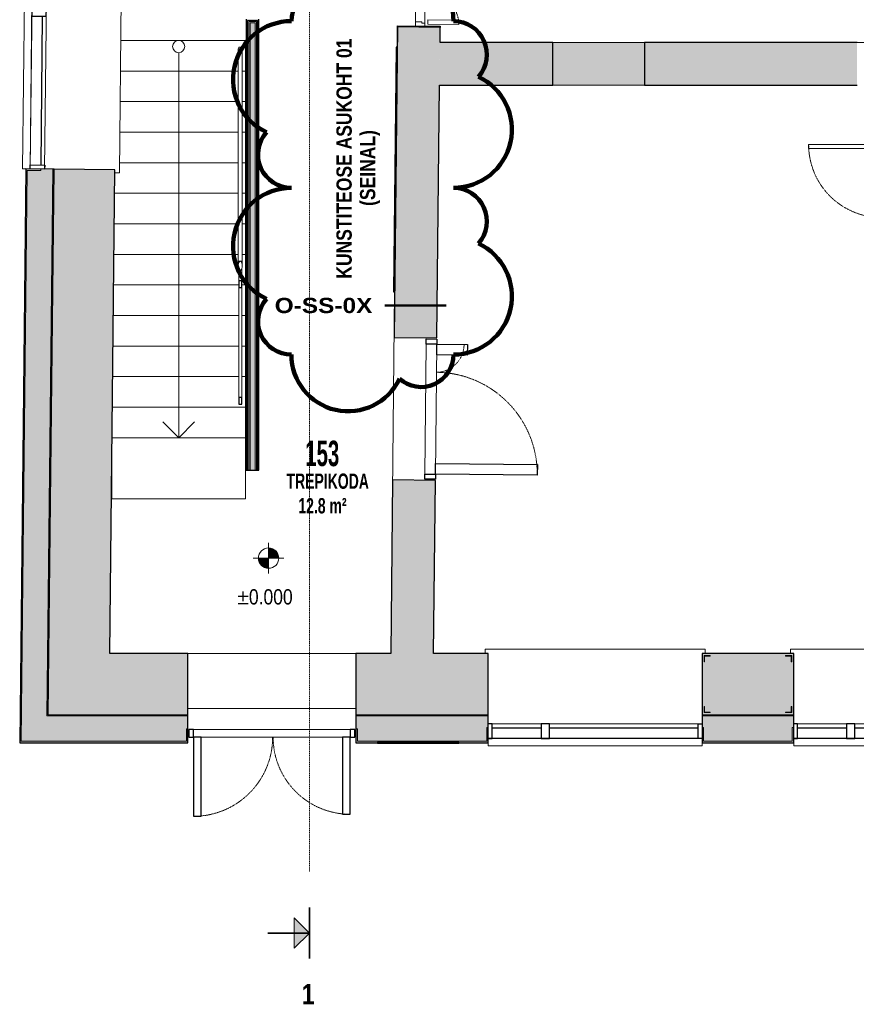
# Model space of a CAD drawing. Header units: millimetres. Extents: x -7937 to 93799, y -5691 to 12696.
# Tile 26 of 67: x 34107 to 42324, y -4980 to 4688. Entities that reach past the tile are written whole.
import ezdxf

# ---------------------------------------------------------------- set-up
doc = ezdxf.new("R2010")
doc.units = ezdxf.units.MM
for name, pattern in [('EST_Dash_1_1_', [2, 1, -1]), ('EST_Dash_2_1_', [3, 2, -1]), ('EST_Dash_2_2_', [4, 2, -2])]:
    doc.linetypes.add(name, pattern=pattern)
for name, color, linetype, lineweight in [('A-AREA-IDEN', 7, 'Continuous', 9), ('A-DETL', 7, 'Continuous', 5), ('A-DETL-GENF', 7, 'Continuous', 9), ('A-DETL-GENF-HDLN', 7, 'EST_Dash_2_1_', 9), ('A-DOOR', 7, 'Continuous', 9), ('A-DOOR-FRAM', 7, 'Continuous', 25), ('A-FLOR-HRAL', 7, 'Continuous', 9), ('A-GENM', 7, 'Continuous', 9), ('A-GLAZ', 7, 'Continuous', 9), ('G-ANNO-DIMS', 7, 'Continuous', 9), ('G-ANNO-TEXT', 7, 'Continuous', 9)]:
    doc.layers.add(name, color=color, linetype=linetype, lineweight=lineweight)
for name, color, linetype, lineweight, true_color in [('A-FLOR', 7, 'Continuous', 9, 0x7f7f7f), ('A-WALL', 7, 'Continuous', 9, 0x7f7f7f), ('A-WALL-PATT', 7, 'Continuous', 9, 0x7f7f7f), ('G-ANNO-REVC', 1, 'Continuous', 50, 0xff0000), ('G-ANNO-SYMB', 6, 'EST_Dash_2_2_', 20, 0xff00ff), ('I-WALL', 7, 'Continuous', 9, 0x7f7f7f), ('S-BEAM', 7, 'Continuous', 9, 0x7f7f7f)]:
    doc.layers.add(name, color=color, linetype=linetype, lineweight=lineweight, true_color=true_color)
doc.styles.add('Arial Black_B_I', font='txt', dxfattribs={"width": 0.5, "height": 250})
doc.styles.add('Arial Black_I', font='txt', dxfattribs={"height": 150})
doc.styles.add('Swis721 Cn BT_1', font='swissc.ttf', dxfattribs={"height": 150})
doc.styles.add('Swis721 Cn BT_B', font='swisscb.ttf', dxfattribs={"height": 200})
doc.styles.add('Swis721 Cn BT_B_1', font='swisscb.ttf', dxfattribs={"width": 0.8, "height": 150})
doc.styles.add('Swis721 Cn BT_B_2', font='swisscb.ttf', dxfattribs={"height": 150})

# ---------------------------------------------------------------- blocks, each defined once
blk = doc.blocks.new('Doorset_ Entrance Door w Concealed Closer_ASSA ABLOY ES_ES08_Hardware 3D - VU-01-1650x2100 mm-6341776-1K PUHAS_KUNSTIKS')
at = {"layer": 'A-DOOR', "color": 250, "true_color": 0x3d3d3d}
for p, q in [((-770, -65), (770, -65)), ((770, -140), (-770, -140))]:
    blk.add_line(p, q, dxfattribs=at)
at = {"layer": 'A-DOOR', "color": 250, "lineweight": 25, "true_color": 0x3d3d3d}
for p, q in [((-770, -140), (-770, -917.5)), ((-695, -140), (-770, -140)), ((-695, -917.5), (-695, -140)), ((770, -140), (695, -140)), ((695, -140), (695, -897.5)), ((770, -897.5), (770, -140)), ((-770, -917.5), (-695, -917.5)), ((695, -897.5), (770, -897.5))]:
    blk.add_line(p, q, dxfattribs=at)
at = {"layer": 'A-DOOR', "color": 250, "linetype": 'EST_Dash_1_1_', "lineweight": 5, "true_color": 0x3d3d3d}
for centre, radius, start, end in [((-770, -140), 777.5, 270, 0), ((770, -140), 757.5, 180, 270)]:
    blk.add_arc(centre, radius, start, end, dxfattribs=at)
at = {"layer": 'A-DOOR-FRAM', "color": 250, "true_color": 0x3d3d3d}
for p, q in [((-770, -65), (-815, -65)), ((-815, -65), (-815, -140)), ((-770, -140), (-770, -65)), ((815, -65), (770, -65)), ((770, -65), (770, -140)), ((815, -140), (815, -65)), ((-815, -140), (-770, -140)), ((770, -140), (815, -140))]:
    blk.add_line(p, q, dxfattribs=at)
blk = doc.blocks.new('Est_SU - SU-01-800x2100 mm-3671387-1K PUHAS_KUNSTIKS')
at = {"layer": 'A-DOOR', "color": 250, "true_color": 0x3d3d3d}
for p, q in [((320, 786), (320, 70)), ((358, 786), (320, 786)), ((320, 70), (320, 786)), ((320, 786), (358, 786)), ((358, 70), (358, 786)), ((358, 786), (358, 70)), ((320, 70), (358, 70)), ((358, 70), (320, 70))]:
    blk.add_line(p, q, dxfattribs=at)
at = {"layer": 'A-DOOR', "color": 253, "linetype": 'EST_Dash_1_1_', "lineweight": 5, "true_color": 0x9e9e9e}
for p, q in [((-4.2, 70), (-341, 70)), ((-341, 70), (358, 70))]:
    blk.add_line(p, q, dxfattribs=at)
blk.add_arc((358, 70), 716, 90, 180, dxfattribs=at)
at = {"layer": 'A-DOOR-FRAM', "color": 250, "lineweight": 9, "true_color": 0x3d3d3d}
for p, q in [((-360, 70), (-400, 70)), ((-400, 70), (-400, -70)), ((-400, -70), (-400, 70)), ((-400, 70), (-360, 70)), ((-360, -70), (-360, 70)), ((-360, 70), (-360, -70)), ((400, 70), (360, 70)), ((360, 70), (360, -70)), ((360, 70), (360, -70)), ((400, 70), (360, 70)), ((400, -70), (400, 70)), ((400, -70), (400, 70)), ((-400, -70), (-360, -70)), ((-360, -70), (-400, -70)), ((360, -70), (400, -70)), ((360, -70), (400, -70))]:
    blk.add_line(p, q, dxfattribs=at)
blk = doc.blocks.new('Siseuks laiendiga - SU-09-1400x2100 mm-3622317-1K PUHAS_KUNSTIKS')
at = {"layer": 'A-DOOR', "true_color": 0x3d3d3d}
h = blk.add_hatch(color=250, dxfattribs=at)
h.paths.add_polyline_path([(-700, -210), (-690, -209.9), (-690, 210), (-700, 210), (-700, -208.4)], flags=0)
h.paths.add_polyline_path([(690, -210), (700, -210), (700, 210), (690, 209), (690, -180.6)], flags=0)
at = {"layer": 'A-DETL-GENF', "color": 250, "lineweight": 5, "true_color": 0x3d3d3d}
for p, q in [((-690, 32), (-648, 32)), ((-690, -60), (-690, 32)), ((-648, 32), (-648, -30)), ((-648, 32), (648, 32)), ((648, 32), (690, 32)), ((648, -30), (648, 32)), ((690, 32), (690, -60)), ((-660, -60), (-690, -60)), ((-669.2, -392), (-669.2, -87)), ((-669.2, -87), (-629.2, -87)), ((-660, -30), (-660, -60)), ((-648, -30), (-660, -30)), ((660, -60), (-660, -60)), ((-629.2, -87), (-629.2, -392)), ((629.2, -87), (669.2, -87)), ((629.2, -1118), (629.2, -87)), ((660, -30), (648, -30)), ((660, -60), (660, -30)), ((690, -60), (660, -60)), ((669.2, -87), (669.2, -1118)), ((-629.2, -392), (-669.2, -392)), ((669.2, -1118), (629.2, -1118))]:
    blk.add_line(p, q, dxfattribs=at)
at = {"layer": 'A-DETL-GENF-HDLN', "color": 250, "true_color": 0x3d3d3d}
for centre, radius, start, end in [((-673.4, -78.5), 313.5, 270.76756, 3.3828), ((673.4, -78.5), 1039.5, 178.98026, 269.7685)]:
    blk.add_arc(centre, radius, start, end, dxfattribs=at)
at = {"layer": 'A-DOOR', "color": 250, "lineweight": 25, "true_color": 0x3d3d3d}
for p, q in [((-700, -210), (-700, 210)), ((-700, 210), (-690, 210)), ((-690, 210), (-690, -210)), ((690, 210), (700, 210)), ((690, -210), (690, 210)), ((700, 210), (700, -210)), ((-690, -210), (-700, -210)), ((700, -210), (690, -210))]:
    blk.add_line(p, q, dxfattribs=at)
blk = doc.blocks.new('Kahepoolne uks laiendi ja klaasistusega - SU-10-1400x2100 mm-5598426-1K PUHAS_KUNSTIKS')
at = {"layer": 'A-DOOR', "color": 250, "lineweight": 25, "true_color": 0x3d3d3d}
for p, q in [((-700, -210), (-700, 210)), ((700, 210), (700, -210)), ((-638, -210), (-533, -210)), ((-638, -1210), (-638, -210)), ((-533, -210), (-533, -1210)), ((533, -510), (533, -210)), ((533, -210), (638, -210)), ((638, -210), (638, -510)), ((638, -510), (533, -510)), ((-533, -1210), (-638, -1210))]:
    blk.add_line(p, q, dxfattribs=at)
at = {"layer": 'A-DOOR', "color": 250, "true_color": 0x3d3d3d}
for p, q in [((-638, -105), (638, -105)), ((638, -210), (-638, -210))]:
    blk.add_line(p, q, dxfattribs=at)
at = {"layer": 'A-DOOR', "color": 250, "linetype": 'EST_Dash_1_1_', "lineweight": 5, "true_color": 0x3d3d3d}
for centre, radius, start, end in [((-638, -210), 1000, 270, 0), ((638, -201.9), 276.1, 181.67568, 270)]:
    blk.add_arc(centre, radius, start, end, dxfattribs=at)
at = {"layer": 'A-DOOR-FRAM', "color": 250, "true_color": 0x3d3d3d}
for p, q in [((-688, -105), (-638, -105)), ((-688, -210), (-688, -105)), ((-638, -105), (-638, -210)), ((638, -105), (688, -105)), ((638, -210), (638, -105)), ((688, -105), (688, -210)), ((-638, -210), (-688, -210)), ((688, -210), (638, -210))]:
    blk.add_line(p, q, dxfattribs=at)
blk = doc.blocks.new('PPA silt - PPA fassaadisilt-1868618-1K PUHAS_KUNSTIKS')
at = {"layer": 'A-GENM', "color": 250, "lineweight": 25, "true_color": 0x3d3d3d}
for p, q in [((-8300.4, -2406.2), (-9100.4, -2406.2)), ((-9100.4, -2406.2), (-9100.4, -2416.2)), ((-9100.4, -2416.2), (-8300.4, -2416.2)), ((-8300.4, -2416.2), (-8300.4, -2406.2))]:
    blk.add_line(p, q, dxfattribs=at)
blk = doc.blocks.new('Projekteeritav aken - A-01-2350x2100 mm-4784435-1K PUHAS_KUNSTIKS')
at = {"layer": 'A-GLAZ', "color": 250, "true_color": 0x3d3d3d}
for p, q in [((-1507.2, 532.5), (-1507.2, 606.1)), ((592.8, 606.1), (-1507.2, 606.1)), ((-1507.2, 600.2), (-1507.2, 605)), ((592.8, 606.1), (592.8, 532.5)), ((592.8, 605), (592.8, 600.2)), ((-1507.2, 532.5), (592.8, 532.5)), ((592.8, 532.5), (-1507.2, 532.5)), ((592.8, 531.5), (-1507.2, 531.5)), ((592.8, 390), (-1507.2, 390)), ((-1537.2, -342), (-1537.2, -300)), ((-1537.2, -345), (-1537.2, -342)), ((-1537.2, -345), (622.8, -345)), ((622.8, -300), (622.8, -342)), ((622.8, -342), (622.8, -345))]:
    blk.add_line(p, q, dxfattribs=at)
at = {"layer": 'A-GLAZ', "color": 250, "lineweight": 25, "true_color": 0x3d3d3d}
for p, q in [((-1507.2, 532.5), (-1469.1, 532.5)), ((-1469.1, 532.5), (-1469.1, 390)), ((-7.2, 532.5), (-7.2, 390)), ((72.8, 532.5), (-7.2, 532.5)), ((72.8, 390), (72.8, 532.5)), ((554.7, 532.5), (554.7, 390)), ((592.8, 532.5), (554.7, 532.5)), ((-1469.1, 390), (-1507.2, 390)), ((-7.2, 429.3), (-1469.1, 429.3)), ((-7.2, 390), (72.8, 390)), ((554.7, 429.3), (72.8, 429.3)), ((554.7, 390), (592.8, 390))]:
    blk.add_line(p, q, dxfattribs=at)
blk = doc.blocks.new('Projekteeritav aken - TTA-01-2350x2100 mm-6603859-1K PUHAS_KUNSTIKS')
at = {"layer": 'A-GLAZ', "color": 250, "true_color": 0x3d3d3d}
for p, q in [((-1507.2, 532.5), (-1507.2, 606.1)), ((592.8, 606.1), (-1507.2, 606.1)), ((-1507.2, 600.2), (-1507.2, 605)), ((592.8, 606.1), (592.8, 532.5)), ((592.8, 605), (592.8, 600.2)), ((-1507.2, 532.5), (592.8, 532.5)), ((592.8, 532.5), (-1507.2, 532.5)), ((592.8, 531.5), (-1507.2, 531.5)), ((592.8, 390), (-1507.2, 390)), ((-1537.2, -342), (-1537.2, -300)), ((-1537.2, -345), (-1537.2, -342)), ((-1537.2, -345), (622.8, -345)), ((622.8, -300), (622.8, -342)), ((622.8, -342), (622.8, -345))]:
    blk.add_line(p, q, dxfattribs=at)
at = {"layer": 'A-GLAZ', "color": 250, "lineweight": 25, "true_color": 0x3d3d3d}
for p, q in [((-1507.2, 532.5), (-1469.1, 532.5)), ((-1469.1, 532.5), (-1469.1, 390)), ((-7.2, 532.5), (-7.2, 390)), ((72.8, 532.5), (-7.2, 532.5)), ((72.8, 390), (72.8, 532.5)), ((554.7, 532.5), (554.7, 390)), ((592.8, 532.5), (554.7, 532.5)), ((-1469.1, 390), (-1507.2, 390)), ((-7.2, 429.3), (-1469.1, 429.3)), ((-7.2, 390), (72.8, 390)), ((554.7, 429.3), (72.8, 429.3)), ((554.7, 390), (592.8, 390))]:
    blk.add_line(p, q, dxfattribs=at)
blk = doc.blocks.new('Equal L - L60x5-5023267-1K PUHAS_KUNSTIKS')
at = {"layer": 'S-BEAM', "color": 250, "true_color": 0x3d3d3d}
for p, q in [((-5888.2, -2056.2), (-5893.2, -2056.2)), ((-5893.2, -2056.2), (-5893.2, -2116.2)), ((-5893.2, -2116.2), (-5833.2, -2116.2)), ((-5888.2, -2111.2), (-5888.2, -2056.2)), ((-5833.2, -2111.2), (-5888.2, -2111.2)), ((-5833.2, -2116.2), (-5833.2, -2111.2))]:
    blk.add_line(p, q, dxfattribs=at)
blk = doc.blocks.new('Railing - 30mm-3269576-1K PUHAS_KUNSTIKS')
at = {"layer": 'A-FLOR-HRAL', "color": 250, "true_color": 0x3d3d3d}
for p, q in [((-15, 0), (-15, -15)), ((15, -15), (15, 0)), ((-15, -15), (15, -15))]:
    blk.add_line(p, q, dxfattribs=at)
blk = doc.blocks.new('Railing - Railing-6906548-1K PUHAS_KUNSTIKS')
at = {"layer": 'A-FLOR-HRAL', "color": 250, "true_color": 0x3d3d3d}
for p, q in [((-10463.5, 2244.2), (-10463.5, 978)), ((-10463.5, 2244.2), (-10463.5, 2124.5)), ((-10433.5, 978), (-10433.5, 2244.2)), ((-10433.5, 2124.5), (-10433.5, 2244.2))]:
    blk.add_line(p, q, dxfattribs=at)
at = {"layer": 'A-FLOR-HRAL', "color": 250, "lineweight": 25, "true_color": 0x3d3d3d}
for p, q in [((-10433.5, 2124.5), (-10463.5, 2124.5)), ((-10463.5, 2124.5), (-10463.5, 2059.8)), ((-10463.5, 2059.8), (-10433.5, 2059.8)), ((-10433.5, 2059.8), (-10433.5, 2124.5)), ((-10433.5, 978), (-10463.5, 978)), ((-10463.5, 978), (-10463.5, 913.3)), ((-10433.5, 913.3), (-10433.5, 978)), ((-10463.5, 913.3), (-10433.5, 913.3))]:
    blk.add_line(p, q, dxfattribs=at)
at = {"rotation": 180}
blk.add_blockref('Railing - 30mm-3269576-1K PUHAS_KUNSTIKS', (-10448.5, 4401.9), dxfattribs=at)
blk = doc.blocks.new('Top Rail Type - Top Rail_Internal_-6906551-1K PUHAS_KUNSTIKS')
at = {"layer": 'A-FLOR-HRAL', "color": 250, "true_color": 0x3d3d3d}
for p, q in [((-10468.5, 4401.9), (-10468.5, 2272.4)), ((-10428.5, 2272.4), (-10428.5, 4401.9))]:
    blk.add_line(p, q, dxfattribs=at)
at = {"layer": 'A-FLOR-HRAL', "color": 250, "true_color": 0x3d3d3d, "flags": 128}
for points in [[(-10463.6, 4401.9), (-10465.8, 4401.9), (-10467.8, 4401.9)], [(-10467.8, 4401.9), (-10465.8, 4401.9), (-10462.6, 4401.9), (-10458.5, 4401.9), (-10453.6, 4401.9), (-10448.5, 4401.9), (-10443.3, 4401.9), (-10438.5, 4401.9), (-10434.3, 4401.9), (-10431.1, 4401.9), (-10429.1, 4401.9)], [(-10429.1, 4401.9), (-10431.1, 4401.9), (-10433.4, 4401.9)], [(-10428.5, 2272.4), (-10428.9, 2280.8), (-10430, 2288.9), (-10431.8, 2296.4), (-10434.3, 2302.9), (-10437.4, 2308.3), (-10440.8, 2312.3), (-10444.6, 2314.7), (-10448.5, 2315.5), (-10452.4, 2314.7), (-10456.1, 2312.3), (-10459.6, 2308.3), (-10462.6, 2302.9), (-10465.1, 2296.4), (-10466.9, 2288.9), (-10468.1, 2280.8), (-10468.5, 2272.4)], [(-10468.5, 2272.4), (-10468.1, 2264), (-10466.9, 2255.9), (-10465.1, 2248.5), (-10462.6, 2241.9), (-10459.6, 2236.6), (-10456.1, 2232.6), (-10452.4, 2230.1), (-10448.5, 2229.3), (-10444.6, 2230.1), (-10440.8, 2232.6), (-10437.4, 2236.6), (-10434.3, 2241.9), (-10431.8, 2248.5), (-10430, 2255.9), (-10428.9, 2264), (-10428.5, 2272.4)]]:
    blk.add_lwpolyline(points, dxfattribs=at)
blk = doc.blocks.new('Top Rail Type - Top Rail_Internal_-V17-1K PUHAS_KUNSTIKS')
at = {"layer": 'A-FLOR-HRAL', "color": 250, "true_color": 0x3d3d3d}
for p, q in [((-10468.5, 4401.9), (-10428.5, 4401.9)), ((-10468.5, 2315.5), (-10468.5, 4401.9)), ((-10428.5, 2315.5), (-10428.5, 4401.9)), ((-10468.5, 2315.5), (-10449.5, 2315.5)), ((-10448.5, 2315.5), (-10428.5, 2315.5))]:
    blk.add_line(p, q, dxfattribs=at)
blk = doc.blocks.new('KUNST - KUNST-6927918-1K PUHAS_KUNSTIKS')
at = {"layer": 'A-WALL', "color": 250, "lineweight": 30, "true_color": 0x3d3d3d}
for p, q in [((-8917.7, 4382.4), (-8943.3, 1982.5)), ((-8933.3, 1982.4), (-8907.7, 4382.2)), ((-8907.7, 4382.2), (-8917.7, 4382.4)), ((-8943.3, 1982.5), (-8933.3, 1982.4))]:
    blk.add_line(p, q, dxfattribs=at)
blk = doc.blocks.new('Section - Arrow_ name_ position-7234-1K PUHAS_KUNSTIKS')
at = {"layer": 'G-ANNO-SYMB', "linetype": 'Continuous', "lineweight": 9, "true_color": 0x5b5b5b}
blk.add_hatch(color=251, dxfattribs=at).paths.add_polyline_path([(-7.5, -1.5), (-6, 0), (-4.5, -1.5)], flags=0)
at = {"layer": 'G-ANNO-SYMB', "color": 250, "linetype": 'Continuous', "lineweight": 35, "true_color": 0x333333}
for p, q in [((-3.5, 0), (-8.5, 0)), ((-6, 0), (-6, -4.071))]:
    blk.add_line(p, q, dxfattribs=at)
at = {"layer": 'G-ANNO-SYMB', "color": 250, "linetype": 'Continuous', "lineweight": 9, "true_color": 0x333333}
for p, q in [((-6, 0), (-7.5, -1.5)), ((-4.5, -1.5), (-6, 0)), ((-7.5, -1.5), (-4.5, -1.5))]:
    blk.add_line(p, q, dxfattribs=at)
blk = doc.blocks.new('Spot Elevations - EST Spot plan-2188016-1K PUHAS_KUNSTIKS')
at = {"layer": 'G-ANNO-DIMS', "true_color": 0x5b5b5b}
h = blk.add_hatch(color=251, dxfattribs=at)
edge = h.paths.add_edge_path(flags=0)
edge.add_line((0, 0), (0, 1))
edge.add_arc((0, 0), 1, 0, 90, ccw=False)
edge.add_line((1, 0), (0, 0))
h = blk.add_hatch(color=251, dxfattribs=at)
edge = h.paths.add_edge_path(flags=0)
edge.add_line((0, 0), (0, -1))
edge.add_arc((0, 0), 1, 180, 270, ccw=False)
edge.add_line((-1, 0), (0, 0))
at = {"layer": 'G-ANNO-DIMS', "color": 250, "true_color": 0x333333}
for p, q in [((0, 1.5), (0, 1)), ((0, 1), (0, -1)), ((0, 1), (0, 0)), ((-1, 0), (1, 0)), ((0, 0), (-1, 0)), ((0, -1), (0, 0)), ((0, 0), (1, 0)), ((1, 0), (1.5, 0)), ((-1, 0), (-1.5, 0)), ((0, -1), (0, -1.5))]:
    blk.add_line(p, q, dxfattribs=at)
blk.add_circle((0, 0), 1, dxfattribs=at)
for start, end in [(0, 90), (180, 270)]:
    blk.add_arc((0, 0), 1, start, end, dxfattribs=at)
blk = doc.blocks.new('Family - ___-6931732-1K PUHAS_KUNSTIKS')
at = {"layer": 'G-ANNO-REVC', "color": 20, "lineweight": 100, "true_color": 0xff3333}
for centre, radius, start, end in [((-8911.5, 4674.1), 557.4, 360, 154.79123), ((-9628.1, 4674.1), 318.5, 48.18969, 180), ((-9946.6, 4101.1), 573, 90, 244.79123), ((-8354.1, 4346.7), 327.4, 318.18969, 90), ((-8354.1, 3610), 573, 270, 64.79123), ((-9946.6, 3364.4), 327.4, 138.18969, 270), ((-9946.6, 2464), 573, 90, 244.79123), ((-8354.1, 2709.5), 327.4, 318.18969, 90), ((-8354.1, 1972.8), 573, 270, 64.79123), ((-9946.6, 1727.2), 327.4, 138.18969, 270), ((-9389.2, 1399.8), 557.4, 180, 334.79123), ((-8672.6, 1399.8), 318.5, 228.18969, 360)]:
    blk.add_arc(centre, radius, start, end, dxfattribs=at)

msp = doc.modelspace()

# ---------------------------------------------------------------- hatches: boundary and pattern name
at = {"layer": 'A-WALL', "true_color": 0x3d3d3d}
h = msp.add_hatch(color=250, dxfattribs=at)
h.paths.add_polyline_path([(34374.9, -2146.2), (34384.9, -2146.2), (34442.1, 3220.9), (34432.1, 3221), (34390.2, -714.8)], flags=0)
h.paths.add_polyline_path([(34464.5, 5320.8), (34521.2, 10653.8), (34511.2, 10653.8), (34454.5, 5320.9)], flags=0)
h = msp.add_hatch(color=250, dxfattribs=at)
h.paths.add_polyline_path([(54071.6, -2146.2), (54321.6, -2146.2), (54321.6, -2136.2), (52611.6, -2136.2), (52611.6, -2146.2), (54056.6, -2146.2)], flags=0)
h.paths.add_polyline_path([(50961.6, -2146.2), (50961.6, -2136.2), (49808.8, -2136.2), (49808.8, -2146.2), (50283.6, -2146.2)], flags=0)
h.paths.add_polyline_path([(47708.8, -2146.2), (47708.8, -2136.2), (46808.8, -2136.2), (46808.8, -2146.2), (47603.3, -2146.2)], flags=0)
h.paths.add_polyline_path([(44708.8, -2146.2), (44708.8, -2136.2), (43808.8, -2136.2), (43808.8, -2146.2), (44029.5, -2146.2)], flags=0)
h.paths.add_polyline_path([(41349.2, -2146.2), (41708.8, -2146.2), (41708.8, -2136.2), (40808.8, -2136.2), (40808.8, -2146.2)], flags=0)
h.paths.add_polyline_path([(38708.8, -2146.2), (38708.8, -2136.2), (37408.8, -2136.2), (37408.8, -2146.2), (38668.8, -2146.2)], flags=0)
h.paths.add_polyline_path([(35095, -2146.2), (35758.8, -2146.2), (35758.8, -2136.2), (34385, -2136.2), (34384.9, -2146.2)], flags=0)
at = {"layer": 'A-WALL-PATT', "true_color": 0x3d3d3d}
h = msp.add_hatch(color=250, dxfattribs=at)
h.paths.add_polyline_path([(34107.1, -2411.2), (34122.1, -2411.2), (34181.9, 3208.6), (34315.8, 3207.2), (34316, 3222.2), (34167.1, 3223.8), (34125.2, -714.8)], flags=0)
h.paths.add_polyline_path([(34338.3, 5322.1), (34338.5, 5337.1), (34204.6, 5338.5), (34264, 10918.8), (34249, 10918.8), (34189.5, 5323.7)], flags=0)
h = msp.add_hatch(color=250, dxfattribs=at)
h.paths.add_polyline_path([(34372.3, -2396.2), (34432.1, 3221), (34316, 3222.2), (34315.8, 3207.2), (34181.9, 3208.6), (34122.3, -2396.2)], flags=0)
h.paths.add_polyline_path([(34454.5, 5320.9), (34513.9, 10903.8), (34263.9, 10903.8), (34204.6, 5338.5), (34338.5, 5337.1), (34338.3, 5322.1)], flags=0)
at = {"layer": 'A-WALL-PATT', "true_color": 0x414141}
h = msp.add_hatch(color=250, dxfattribs=at)
h.paths.add_polyline_path([(34391.4, -1536.2), (34991.5, -1536.2), (35042.1, 3214.5), (34445.5, 3220.8), (34445.5, 3217), (34442.1, 3217.1), (34400.2, -714.8)], flags=0)
h.paths.add_polyline_path([(35064.4, 5314.4), (35121.2, 10643.8), (34521.1, 10643.8), (34464.5, 5320.8)], flags=0)
h = msp.add_hatch(color=250, dxfattribs=at)
h.paths.add_polyline_path([(38171.2, -1536.2), (38189.3, 163.8), (37769.4, 168.3), (37751.2, -1536.2)], flags=0)
h.paths.add_polyline_path([(38204.2, 1563.7), (38236.7, 4612.8), (37816.7, 4617.3), (37784.3, 1568.2)], flags=0)
h.paths.add_polyline_path([(38251.6, 6012.7), (38294.5, 10043.8), (37874.5, 10043.8), (37831.6, 6017.2), (38222.1, 6013.1)], flags=0)
at = {"layer": 'A-WALL-PATT', "true_color": 0x3d3d3d}
h = msp.add_hatch(color=250, dxfattribs=at)
h.paths.add_polyline_path([(36344.2, 263.8), (36344.2, 4681.6), (36394.2, 4681.6), (36394.2, 4694.1), (36331.7, 4694.1), (36331.7, 263.8)], flags=0)
h.paths.add_polyline_path([(36331.7, 5894.1), (36394.2, 5894.1), (36394.2, 5906.6), (36344.2, 5906.6), (36344.2, 6094.1), (36331.7, 6094.1)], flags=0)
h = msp.add_hatch(color=250, dxfattribs=at)
h.paths.add_polyline_path([(36356.7, 263.8), (36356.7, 4669.1), (36394.2, 4669.1), (36394.2, 4681.6), (36344.2, 4681.6), (36344.2, 263.8)], flags=0)
h.paths.add_polyline_path([(36344.2, 5906.6), (36394.2, 5906.6), (36394.2, 5919.1), (36356.7, 5919.1), (36356.7, 6094.1), (36344.2, 6094.1)], flags=0)
h = msp.add_hatch(color=250, dxfattribs=at)
h.paths.add_polyline_path([(36369.2, 263.8), (36369.2, 4656.6), (36394.2, 4656.6), (36394.2, 4669.1), (36356.7, 4669.1), (36356.7, 263.8)], flags=0)
h.paths.add_polyline_path([(36356.7, 5919.1), (36394.2, 5919.1), (36394.2, 5931.6), (36369.2, 5931.6), (36369.2, 6094.1), (36356.7, 6094.1)], flags=0)
h = msp.add_hatch(color=250, dxfattribs=at)
h.paths.add_polyline_path([(36419.2, 263.8), (36419.2, 4656.6), (36369.2, 4656.6), (36369.2, 263.8), (36394.2, 263.8)], flags=0)
h.paths.add_polyline_path([(36369.2, 5931.6), (36419.2, 5931.6), (36419.2, 6094.1), (36369.2, 6094.1)], flags=0)
h = msp.add_hatch(color=250, dxfattribs=at)
h.paths.add_polyline_path([(36419.2, 263.8), (36431.7, 263.8), (36431.7, 4669.1), (36394.2, 4669.1), (36394.2, 4656.6), (36419.2, 4656.6), (36419.2, 1807.7)], flags=0)
h.paths.add_polyline_path([(36431.7, 5919.1), (36431.7, 6094.1), (36419.2, 6094.1), (36419.2, 5931.6), (36394.2, 5931.6), (36394.2, 5919.1)], flags=0)
h = msp.add_hatch(color=250, dxfattribs=at)
h.paths.add_polyline_path([(36431.7, 263.8), (36444.2, 263.8), (36444.2, 4681.6), (36394.2, 4681.6), (36394.2, 4669.1), (36431.7, 4669.1), (36431.7, 1807.7)], flags=0)
h.paths.add_polyline_path([(36444.2, 5906.6), (36444.2, 6094.1), (36431.7, 6094.1), (36431.7, 5919.1), (36394.2, 5919.1), (36394.2, 5906.6), (36435.2, 5906.6)], flags=0)
h = msp.add_hatch(color=250, dxfattribs=at)
h.paths.add_polyline_path([(36444.2, 263.8), (36456.7, 263.8), (36456.7, 4694.1), (36394.2, 4694.1), (36394.2, 4681.6), (36444.2, 4681.6), (36444.2, 1807.7)], flags=0)
h.paths.add_polyline_path([(36456.7, 5894.1), (36456.7, 6094.1), (36444.2, 6094.1), (36444.2, 5906.6), (36394.2, 5906.6), (36394.2, 5894.1), (36435.2, 5894.1)], flags=0)
at = {"layer": 'A-WALL-PATT', "true_color": 0x414141}
h = msp.add_hatch(color=250, dxfattribs=at)
h.paths.add_polyline_path([(50104.3, 4043.8), (50110.2, 4463.8), (50014.1, 4463.8), (50014.1, 4043.8)], flags=0)
h.paths.add_polyline_path([(48361.1, 4043.8), (48361.1, 4463.8), (46247.3, 4463.8), (46247.3, 4043.8), (47603.3, 4043.8)], flags=0)
h.paths.add_polyline_path([(45347.3, 4043.8), (45347.3, 4463.8), (43230.7, 4463.8), (43230.7, 4043.8), (44266.6, 4043.8)], flags=0)
h.paths.add_polyline_path([(42330.7, 4043.8), (42330.7, 4463.8), (40243.6, 4463.8), (40243.6, 4043.8), (42242.6, 4043.8)], flags=0)
h.paths.add_polyline_path([(39343.6, 4043.8), (39343.6, 4463.8), (38235.1, 4463.8), (38230.7, 4043.8), (38668.8, 4043.8)], flags=0)
h = msp.add_hatch(color=250, dxfattribs=at)
h.paths.add_polyline_path([(53588.5, -2136.2), (53595.6, -1541.2), (53175.6, -1536.2), (52611.6, -1536.2), (52611.6, -2136.2), (52964, -2136.2)], flags=0)
h.paths.add_polyline_path([(50961.6, -2136.2), (50961.6, -1536.2), (49808.8, -1536.2), (49808.8, -2136.2), (50283.6, -2136.2)], flags=0)
h.paths.add_polyline_path([(47628.8, -2136.2), (47708.8, -2136.2), (47708.8, -1536.2), (46808.8, -1536.2), (46808.8, -2136.2), (47603.3, -2136.2)], flags=0)
h.paths.add_polyline_path([(43833.8, -2136.2), (44708.8, -2136.2), (44708.8, -1536.2), (43808.8, -1536.2), (43808.8, -2136.2), (43828.8, -2136.2)], flags=0)
h.paths.add_polyline_path([(41708.8, -2136.2), (41708.8, -1536.2), (40808.8, -1536.2), (40808.8, -2136.2), (41688.8, -2136.2)], flags=0)
h.paths.add_polyline_path([(38668.8, -2136.2), (38708.8, -2136.2), (38708.8, -1536.2), (37408.8, -1536.2), (37408.8, -2136.2)], flags=0)
h.paths.add_polyline_path([(35095, -2136.2), (35758.8, -2136.2), (35758.8, -1536.2), (34391.4, -1536.2), (34385, -2136.2)], flags=0)
h.paths.add_polyline_path([(46833.8, -2116.2), (46828.8, -2116.2), (46828.8, -2056.2), (46833.8, -2056.2), (46833.8, -2111.2), (46888.8, -2111.2), (46888.8, -2116.2), (46838.8, -2116.2)], flags=0)
h.paths.add_polyline_path([(47688.8, -2116.2), (47628.8, -2116.2), (47628.8, -2111.2), (47683.8, -2111.2), (47683.8, -2056.2), (47688.8, -2056.2), (47688.8, -2111.2)], flags=0)
h.paths.add_polyline_path([(43888.8, -2116.2), (43828.8, -2116.2), (43828.8, -2056.2), (43833.8, -2056.2), (43833.8, -2111.2), (43888.8, -2111.2)], flags=0)
h.paths.add_polyline_path([(44683.8, -2116.2), (44628.8, -2116.2), (44628.8, -2111.2), (44683.8, -2111.2), (44683.8, -2056.2), (44688.8, -2056.2), (44688.8, -2116.2)], flags=0)
h.paths.add_polyline_path([(41688.8, -2116.2), (41628.8, -2116.2), (41628.8, -2111.2), (41683.8, -2111.2), (41683.8, -2056.2), (41688.8, -2056.2), (41688.8, -2111.2)], flags=0)
h.paths.add_polyline_path([(40838.8, -2116.2), (40828.8, -2116.2), (40828.8, -2056.2), (40833.8, -2056.2), (40833.8, -2111.2), (40888.8, -2111.2), (40888.8, -2116.2)], flags=0)
h.paths.add_polyline_path([(47688.8, -1616.2), (47683.8, -1616.2), (47683.8, -1561.2), (47628.8, -1561.2), (47628.8, -1556.2), (47688.8, -1556.2), (47688.8, -1561.2)], flags=0)
h.paths.add_polyline_path([(44688.8, -1616.2), (44683.8, -1616.2), (44683.8, -1561.2), (44628.8, -1561.2), (44628.8, -1556.2), (44688.8, -1556.2), (44688.8, -1561.2)], flags=0)
h.paths.add_polyline_path([(41688.8, -1616.2), (41683.8, -1616.2), (41683.8, -1561.2), (41628.8, -1561.2), (41628.8, -1556.2), (41688.8, -1556.2), (41688.8, -1561.2)], flags=0)
h.paths.add_polyline_path([(46833.8, -1616.2), (46828.8, -1616.2), (46828.8, -1556.2), (46888.8, -1556.2), (46888.8, -1561.2), (46833.8, -1561.2)], flags=0)
h.paths.add_polyline_path([(43828.8, -1616.2), (43828.8, -1556.2), (43888.8, -1556.2), (43888.8, -1561.2), (43833.8, -1561.2), (43833.8, -1616.2)], flags=0)
h.paths.add_polyline_path([(40833.8, -1616.2), (40828.8, -1616.2), (40828.8, -1556.2), (40888.8, -1556.2), (40888.8, -1561.2), (40833.8, -1561.2)], flags=0)
at = {"layer": 'A-WALL-PATT', "true_color": 0x3d3d3d}
h = msp.add_hatch(color=250, dxfattribs=at)
h.paths.add_polyline_path([(54056.6, -2396.2), (54071.6, -2396.2), (54071.6, -2146.2), (52611.6, -2146.2), (52611.6, -2273.7), (52626.6, -2273.7), (52626.6, -2396.2), (53857.4, -2396.2)], flags=0)
h.paths.add_polyline_path([(50113.6, -2396.2), (50946.6, -2396.2), (50946.6, -2273.7), (50961.6, -2273.7), (50961.6, -2146.2), (49808.8, -2146.2), (49808.8, -2262.3), (49823.8, -2262.3), (49823.8, -2396.2)], flags=0)
h.paths.add_polyline_path([(47603.3, -2396.2), (47693.8, -2396.2), (47693.8, -2262.3), (47708.8, -2262.3), (47708.8, -2146.2), (46808.8, -2146.2), (46808.8, -2262.3), (46823.8, -2262.3), (46823.8, -2396.2)], flags=0)
h.paths.add_polyline_path([(43823.8, -2396.2), (44693.8, -2396.2), (44693.8, -2262.3), (44708.8, -2262.3), (44708.8, -2146.2), (43808.8, -2146.2), (43808.8, -2262.3), (43823.8, -2262.3)], flags=0)
h.paths.add_polyline_path([(41693.8, -2396.2), (41693.8, -2262.3), (41708.8, -2262.3), (41708.8, -2146.2), (40808.8, -2146.2), (40808.8, -2262.3), (40823.8, -2262.3), (40823.8, -2396.2), (41349.2, -2396.2)], flags=0)
h.paths.add_polyline_path([(38693.8, -2396.2), (38693.8, -2262.3), (38708.8, -2262.3), (38708.8, -2146.2), (37408.8, -2146.2), (37408.8, -2273.7), (37423.8, -2273.7), (37423.8, -2396.2), (38668.8, -2396.2)], flags=0)
h.paths.add_polyline_path([(34382.3, -2396.2), (35743.8, -2396.2), (35743.8, -2273.7), (35758.8, -2273.7), (35758.8, -2146.2), (34374.9, -2146.2), (34372.3, -2396.2)], flags=0)
h = msp.add_hatch(color=250, dxfattribs=at)
h.paths.add_polyline_path([(53857.4, -2411.2), (54056.6, -2411.2), (54056.6, -2396.2), (52626.6, -2396.2), (52626.6, -2273.7), (52611.6, -2273.7), (52611.6, -2411.2), (52964, -2411.2)], flags=0)
h.paths.add_polyline_path([(50961.6, -2411.2), (50961.6, -2273.7), (50946.6, -2273.7), (50946.6, -2396.2), (49823.8, -2396.2), (49823.8, -2262.3), (49808.8, -2262.3), (49808.8, -2411.2), (50283.6, -2411.2)], flags=0)
h.paths.add_polyline_path([(47708.8, -2411.2), (47708.8, -2262.3), (47693.8, -2262.3), (47693.8, -2396.2), (46823.8, -2396.2), (46823.8, -2262.3), (46808.8, -2262.3), (46808.8, -2411.2), (47603.3, -2411.2)], flags=0)
h.paths.add_polyline_path([(43808.8, -2411.2), (44708.8, -2411.2), (44708.8, -2262.3), (44693.8, -2262.3), (44693.8, -2396.2), (43823.8, -2396.2), (43823.8, -2262.3), (43808.8, -2262.3)], flags=0)
h.paths.add_polyline_path([(41349.2, -2411.2), (41708.8, -2411.2), (41708.8, -2262.3), (41693.8, -2262.3), (41693.8, -2396.2), (40823.8, -2396.2), (40823.8, -2262.3), (40808.8, -2262.3), (40808.8, -2411.2)], flags=0)
h.paths.add_polyline_path([(38708.8, -2411.2), (38708.8, -2262.3), (38693.8, -2262.3), (38693.8, -2396.2), (37423.8, -2396.2), (37423.8, -2273.7), (37408.8, -2273.7), (37408.8, -2411.2), (38668.8, -2411.2)], flags=0)
h.paths.add_polyline_path([(35095, -2411.2), (35758.8, -2411.2), (35758.8, -2273.7), (35743.8, -2273.7), (35743.8, -2396.2), (34122.3, -2396.2), (34122.1, -2411.2), (34382.1, -2411.2)], flags=0)
at = {"layer": 'I-WALL', "true_color": 0x3d3d3d}
msp.add_hatch(color=250, dxfattribs=at).paths.add_polyline_path([(40243.6, 4043.8), (40243.6, 4463.8), (39343.6, 4463.8), (39343.6, 4043.8)], flags=0)

# ---------------------------------------------------------------- linework, layer by layer
at = {"layer": 'A-DETL', "color": 250, "true_color": 0x333333}
for p, q in [((35668.5, 4363.8), (35668.5, 583.8)), ((35668.5, 583.8), (35512.9, 739.4)), ((35668.5, 583.8), (35824.1, 739.4))]:
    msp.add_line(p, q, dxfattribs=at)
for start, end in [(0, 180), (180, 360)]:
    msp.add_arc((35668.5, 4423.8), 60, start, end, dxfattribs=at)
at = {"layer": 'A-FLOR', "color": 253, "true_color": 0x9e9e9e}
for p, q in [((37813.8, 4417.2), (37815.9, 4618.2)), ((38235.1, 4463.8), (50110.2, 4463.8)), ((37764.5, -290.6), (37788.7, 2017.3)), ((35013.5, 531.6), (34991.5, -1536.2)), ((34991.5, -1536.2), (35758.8, -1536.2)), ((35758.8, -1536.2), (35758.8, -2076.2)), ((37408.8, -2076.2), (37408.8, -1536.2)), ((37408.8, -1536.2), (37751.4, -1536.2)), ((35758.8, -2076.2), (37408.8, -2076.2))]:
    msp.add_line(p, q, dxfattribs=at)
at = {"layer": 'A-FLOR', "color": 250, "true_color": 0x3d3d3d}
for p, q in [((37813.8, 4417.2), (37815.9, 4618.2)), ((38235.1, 4463.8), (50110.2, 4463.8)), ((37764.5, -290.6), (37788.7, 2017.3)), ((35013.5, 531.6), (34991.5, -1536.2)), ((34991.5, -1536.2), (35758.8, -1536.2)), ((35758.8, -1536.2), (35758.8, -2076.2)), ((37408.8, -2076.2), (37408.8, -1536.2)), ((37408.8, -1536.2), (37751.4, -1536.2)), ((35758.8, -2076.2), (37408.8, -2076.2))]:
    msp.add_line(p, q, dxfattribs=at)
at = {"layer": 'A-WALL', "color": 250, "lineweight": 5, "true_color": 0x3d3d3d}
for p, q in [((36344.2, 4681.6), (36344.2, 263.8)), ((36394.2, 4681.6), (36344.2, 4681.6)), ((36356.7, 4669.1), (36356.7, 263.8)), ((36394.2, 4669.1), (36356.7, 4669.1)), ((36369.2, 4656.6), (36369.2, 263.8)), ((36394.2, 4656.6), (36369.2, 4656.6)), ((36444.2, 4681.6), (36394.2, 4681.6)), ((36431.7, 4669.1), (36394.2, 4669.1)), ((36419.2, 4656.6), (36394.2, 4656.6)), ((36419.2, 263.8), (36419.2, 4656.6)), ((36431.7, 263.8), (36431.7, 4669.1)), ((36444.2, 263.8), (36444.2, 4681.6)), ((34181.9, 3208.6), (34122.3, -2396.2)), ((34315.8, 3207.2), (34181.9, 3208.6)), ((34315.8, 3207.2), (34316, 3222.2)), ((34432.1, 3221), (34374.9, -2146.2)), ((34384.9, -2146.2), (34374.9, -2146.2)), ((34384.9, -2146.2), (35758.8, -2146.2)), ((35758.8, -2136.2), (34385, -2136.2)), ((37408.8, -2146.2), (37713.6, -2146.2)), ((37713.6, -2146.2), (38708.8, -2146.2)), ((40808.8, -2146.2), (41708.8, -2146.2)), ((35758.8, -2273.7), (35743.8, -2273.7)), ((35743.8, -2396.2), (35743.8, -2273.7)), ((37423.8, -2273.7), (37408.8, -2273.7)), ((37423.8, -2273.7), (37423.8, -2396.2)), ((38708.8, -2262.3), (38693.8, -2262.3)), ((38693.8, -2396.2), (38693.8, -2262.3)), ((40823.8, -2262.3), (40808.8, -2262.3)), ((40823.8, -2262.3), (40823.8, -2396.2)), ((41708.8, -2262.3), (41693.8, -2262.3)), ((41693.8, -2396.2), (41693.8, -2262.3)), ((34372.3, -2396.2), (34122.3, -2396.2)), ((34382.3, -2396.2), (34372.3, -2396.2)), ((34382.3, -2396.2), (35743.8, -2396.2)), ((37423.8, -2396.2), (37713.6, -2396.2)), ((37713.6, -2396.2), (38693.8, -2396.2)), ((40823.8, -2396.2), (41693.8, -2396.2))]:
    msp.add_line(p, q, dxfattribs=at)
at = {"layer": 'A-WALL', "color": 250, "lineweight": 30, "true_color": 0x3d3d3d}
for p, q in [((34167.1, 3223.8), (34107.1, -2411.2)), ((34442.1, 3220.9), (34167.1, 3223.8)), ((34442.1, 3217.1), (34442.1, 3220.9)), ((35758.8, -2411.2), (35758.8, -2136.2)), ((37408.8, -2136.2), (37408.8, -2411.2)), ((38708.8, -2411.2), (38708.8, -2136.2)), ((40808.8, -2136.2), (40808.8, -2411.2)), ((41708.8, -2411.2), (41708.8, -2136.2)), ((34107.1, -2411.2), (34122.1, -2411.2)), ((34122.1, -2411.2), (34382.1, -2411.2)), ((34382.1, -2411.2), (35758.8, -2411.2)), ((37408.8, -2411.2), (38708.8, -2411.2)), ((40808.8, -2411.2), (41708.8, -2411.2))]:
    msp.add_line(p, q, dxfattribs=at)
at = {"layer": 'A-WALL', "color": 250, "true_color": 0x3d3d3d}
for p, q in [((34352.2, 3221.8), (34167.1, 3223.8)), ((34391.4, -1536.2), (34442.1, 3217.1)), ((34385, -2136.2), (34391.4, -1536.2)), ((35758.8, -1536.2), (37408.8, -1536.2)), ((35758.8, -2076.2), (35758.8, -1536.2)), ((37408.8, -1536.2), (37408.8, -2076.2)), ((37408.8, -2076.2), (35758.8, -2076.2)), ((37713.6, -2136.2), (37408.8, -2136.2)), ((38708.8, -2136.2), (37713.6, -2136.2)), ((41708.8, -2136.2), (40808.8, -2136.2)), ((38708.8, -2226.1), (38708.8, -2411.2)), ((40808.8, -2226.1), (40808.8, -2411.2)), ((41708.8, -2226.1), (41708.8, -2411.2))]:
    msp.add_line(p, q, dxfattribs=at)
at = {"layer": 'A-WALL', "color": 253, "lineweight": 25, "true_color": 0x9f9f9f}
for p, q in [((34442.1, 3217.1), (34391.4, -1536.2)), ((34442.1, 3217.1), (34442.1, 3220.9)), ((34445.5, 3220.8), (34442.1, 3220.9)), ((34445.5, 3217), (34442.1, 3217.1)), ((34445.5, 3220.8), (34445.5, 3217)), ((34391.4, -1536.2), (34385, -2136.2)), ((34385, -2136.2), (35758.8, -2136.2)), ((37408.8, -2136.2), (38708.8, -2136.2)), ((40808.8, -2136.2), (41708.8, -2136.2))]:
    msp.add_line(p, q, dxfattribs=at)
at = {"layer": 'A-WALL', "color": 250, "lineweight": 25, "true_color": 0x414141}
for p, q in [((34445.5, 3217), (34442.1, 3217.1)), ((35042.1, 3214.5), (34445.5, 3220.8)), ((34445.5, 3220.8), (34445.5, 3217)), ((34991.5, -1536.2), (35042.1, 3214.5)), ((35758.8, -1536.2), (34991.5, -1536.2)), ((35758.8, -2136.2), (35758.8, -1536.2)), ((37751.2, -1536.2), (37408.8, -1536.2)), ((37408.8, -1536.2), (37408.8, -2136.2)), ((38708.8, -1536.2), (38171.2, -1536.2)), ((38708.8, -2136.2), (38708.8, -1536.2)), ((41708.8, -1536.2), (40808.8, -1536.2)), ((40808.8, -1536.2), (40808.8, -2136.2)), ((41708.8, -2136.2), (41708.8, -1536.2))]:
    msp.add_line(p, q, dxfattribs=at)
at = {"layer": 'G-ANNO-SYMB', "color": 253, "lineweight": 9, "true_color": 0x999999}
msp.add_line((36952.1, 11845.8), (36952.1, -3679.9), dxfattribs=at)
at = {"layer": 'G-ANNO-TEXT', "color": 250, "lineweight": 50, "true_color": 0x333333}
for p, q in [((37700.4, 1881.9), (37694.1, 1881.9)), ((38296.4, 1881.9), (37700.4, 1881.9))]:
    msp.add_line(p, q, dxfattribs=at)
at = {"layer": 'I-WALL', "color": 250, "lineweight": 30, "true_color": 0x3d3d3d}
for p, q in [((36331.7, 4694.1), (36331.7, 263.8)), ((36456.7, 263.8), (36456.7, 4694.1)), ((36331.7, 263.8), (36456.7, 263.8))]:
    msp.add_line(p, q, dxfattribs=at)
at = {"layer": 'I-WALL', "color": 250, "lineweight": 25, "true_color": 0x414141}
for p, q in [((37816.7, 4617.3), (37784.3, 1568.2)), ((38236.7, 4612.8), (37816.7, 4617.3)), ((38235.1, 4463.8), (38236.7, 4612.8)), ((39343.6, 4463.8), (38235.1, 4463.8)), ((42330.7, 4463.8), (40243.6, 4463.8)), ((38204.2, 1563.7), (38230.7, 4043.8)), ((38230.7, 4043.8), (39343.6, 4043.8)), ((40243.6, 4043.8), (42330.7, 4043.8)), ((37784.3, 1568.2), (38204.2, 1563.7)), ((37769.4, 168.3), (37751.2, -1536.2)), ((38189.3, 163.8), (37769.4, 168.3)), ((38171.2, -1536.2), (38189.3, 163.8))]:
    msp.add_line(p, q, dxfattribs=at)
at = {"layer": 'I-WALL', "color": 253, "lineweight": 25, "true_color": 0x9f9f9f}
for p, q in [((39343.6, 4043.8), (39343.6, 4463.8)), ((40243.6, 4463.8), (40243.6, 4043.8))]:
    msp.add_line(p, q, dxfattribs=at)
at = {"layer": 'I-WALL', "color": 250, "true_color": 0x3d3d3d}
for p, q in [((40243.6, 4463.8), (39343.6, 4463.8)), ((39343.6, 4463.8), (39343.6, 4043.8)), ((40243.6, 4043.8), (40243.6, 4463.8)), ((39343.6, 4043.8), (40243.6, 4043.8))]:
    msp.add_line(p, q, dxfattribs=at)
at = {"layer": 'S-BEAM', "color": 250, "true_color": 0x3d3d3d}
for p, q in [((35100, 4483.8), (36323.5, 4483.8)), ((36323.5, 4483.8), (36323.5, 4183.8)), ((36253.5, 4183.8), (35097, 4183.8)), ((36253.5, 4183.8), (35097, 4183.8)), ((36323.5, 4183.8), (36293.5, 4183.8)), ((36323.5, 4183.8), (36293.5, 4183.8)), ((36323.5, 4183.8), (36323.5, 3883.8)), ((36253.5, 3883.8), (35093.8, 3883.8)), ((35093.8, 3883.8), (36253.5, 3883.8)), ((36323.5, 3883.8), (36293.5, 3883.8)), ((36293.5, 3883.8), (36323.5, 3883.8)), ((36323.5, 3883.8), (36323.5, 3583.8)), ((36253.5, 3583.8), (35090.9, 3583.8)), ((35090.9, 3583.8), (36253.5, 3583.8)), ((36323.5, 3583.8), (36293.5, 3583.8)), ((36293.5, 3583.8), (36323.5, 3583.8)), ((36323.5, 3583.8), (36323.5, 3283.8)), ((36253.5, 3283.8), (35087.7, 3283.8)), ((35087.7, 3283.8), (36253.5, 3283.8)), ((36323.5, 3283.8), (36293.5, 3283.8)), ((36293.5, 3283.8), (36323.5, 3283.8)), ((36323.5, 3283.8), (36323.5, 2983.8)), ((36253.5, 2983.8), (35039.6, 2983.8)), ((35039.6, 2983.8), (36253.5, 2983.8)), ((36323.5, 2983.8), (36293.5, 2983.8)), ((36293.5, 2983.8), (36323.5, 2983.8)), ((36323.5, 2983.8), (36323.5, 2683.8)), ((36253.5, 2683.8), (35036.4, 2683.8)), ((35036.4, 2683.8), (36253.5, 2683.8)), ((36323.5, 2683.8), (36293.5, 2683.8)), ((36293.5, 2683.8), (36323.5, 2683.8)), ((36323.5, 2683.8), (36323.5, 2383.8)), ((36253.5, 2383.8), (35033.2, 2383.8)), ((35033.2, 2383.8), (36253.5, 2383.8)), ((36323.5, 2383.8), (36293.5, 2383.8)), ((36293.5, 2383.8), (36323.5, 2383.8)), ((36323.5, 2383.8), (36323.5, 2083.8)), ((36258.5, 2083.8), (35030, 2083.8)), ((35030, 2083.8), (36258.5, 2083.8)), ((36323.5, 2083.8), (36288.5, 2083.8)), ((36288.5, 2083.8), (36323.5, 2083.8)), ((36323.5, 2083.8), (36323.5, 1783.8)), ((36258.5, 1783.8), (35026.8, 1783.8)), ((35026.8, 1783.8), (36258.5, 1783.8)), ((36323.5, 1783.8), (36288.5, 1783.8)), ((36288.5, 1783.8), (36323.5, 1783.8)), ((36323.5, 1783.8), (36323.5, 1483.8)), ((36258.5, 1483.8), (35023.6, 1483.8)), ((35023.6, 1483.8), (36258.5, 1483.8)), ((36323.5, 1483.8), (36288.5, 1483.8)), ((36288.5, 1483.8), (36323.5, 1483.8)), ((36323.5, 1483.8), (36323.5, 1183.8)), ((36258.5, 1183.8), (35020.4, 1183.8)), ((35020.4, 1183.8), (36258.5, 1183.8)), ((36323.5, 1183.8), (36288.5, 1183.8)), ((36288.5, 1183.8), (36323.5, 1183.8)), ((36323.5, 1183.8), (36323.5, 883.8)), ((36323.5, 883.8), (35017.2, 883.8)), ((36323.5, 883.8), (35017.2, 883.8)), ((36323.5, 883.8), (36323.5, 583.8)), ((36323.5, 583.8), (35013.5, 583.8)), ((35013.5, 583.8), (35013.5, -17.1)), ((36323.5, 583.8), (35014, 583.8)), ((36323.5, -17.1), (36323.5, 583.8)), ((35013.5, -17.1), (36323.5, -17.1))]:
    msp.add_line(p, q, dxfattribs=at)

# ---------------------------------------------------------------- block references
at = {"layer": 'A-DOOR', "color": 250, "true_color": 0x3d3d3d, "rotation": 89.38991478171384}
for name, p in [('Siseuks laiendiga - SU-09-1400x2100 mm-3622317-1K PUHAS_KUNSTIKS', (38034.2, 5315)), ('Kahepoolne uks laiendi ja klaasistusega - SU-10-1400x2100 mm-5598426-1K PUHAS_KUNSTIKS', (37986.8, 866))]:
    msp.add_blockref(name, p, dxfattribs=at)
at = {"layer": 'A-DOOR', "color": 253, "true_color": 0x9e9e9e, "rotation": 89.99999999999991}
msp.add_blockref('Est_SU - SU-01-800x2100 mm-3671387-1K PUHAS_KUNSTIKS', (42641.6, 3103.8), dxfattribs=at)
at = {"layer": 'A-DOOR', "color": 250, "true_color": 0x3d3d3d}
msp.add_blockref('Doorset_ Entrance Door w Concealed Closer_ASSA ABLOY ES_ES08_Hardware 3D - VU-01-1650x2100 mm-6341776-1K PUHAS_KUNSTIKS', (36583.8, -2216.2), dxfattribs=at)
at = {"layer": 'A-FLOR-HRAL', "color": 250, "true_color": 0x3d3d3d}
for name in ['Top Rail Type - Top Rail_Internal_-6906551-1K PUHAS_KUNSTIKS', 'Top Rail Type - Top Rail_Internal_-V17-1K PUHAS_KUNSTIKS', 'Railing - Railing-6906548-1K PUHAS_KUNSTIKS']:
    msp.add_blockref(name, (46722, 0), dxfattribs=at)
at = {"layer": 'A-GENM', "color": 250, "true_color": 0x3d3d3d}
msp.add_blockref('PPA silt - PPA fassaadisilt-1868618-1K PUHAS_KUNSTIKS', (46722, 0), dxfattribs=at)
at = {"layer": 'A-GLAZ', "color": 250, "true_color": 0x3d3d3d}
for name, p, rotation in [('Projekteeritav aken - TTA-01-2350x2100 mm-6603859-1K PUHAS_KUNSTIKS', (34758.1, 4724.8), 89.38991478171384), ('Projekteeritav aken - A-01-2350x2100 mm-4784435-1K PUHAS_KUNSTIKS', (39301.6, -1836.2), 180), ('Projekteeritav aken - A-01-2350x2100 mm-4784435-1K PUHAS_KUNSTIKS', (42301.6, -1836.2), 180)]:
    msp.add_blockref(name, p, dxfattribs=dict(at, rotation=rotation))
at = {"layer": 'A-WALL', "color": 250, "true_color": 0x3d3d3d}
msp.add_blockref('KUNST - KUNST-6927918-1K PUHAS_KUNSTIKS', (46722.3, 34.9), dxfattribs=at)
at = {"layer": 'G-ANNO-DIMS', "color": 250, "true_color": 0x333333, "xscale": 99.99999999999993, "yscale": 99.99999999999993, "zscale": 99.99999999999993}
msp.add_blockref('Spot Elevations - EST Spot plan-2188016-1K PUHAS_KUNSTIKS', (36551.3, -599), dxfattribs=at)
at = {"layer": 'G-ANNO-REVC', "color": 20, "lineweight": 100, "true_color": 0xff3333}
msp.add_blockref('Family - ___-6931732-1K PUHAS_KUNSTIKS', (46722, 0), dxfattribs=at)
at = {"layer": 'G-ANNO-SYMB', "color": 250, "linetype": 'Continuous', "lineweight": 9, "true_color": 0x333333, "extrusion": (0, 0, -1), "xscale": 99.99999999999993, "yscale": 99.99999999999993, "zscale": 99.99999999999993, "rotation": 90.00000000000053}
msp.add_blockref('Section - Arrow_ name_ position-7234-1K PUHAS_KUNSTIKS', (-36952.1, -3679.9), dxfattribs=at)
at = {"layer": 'S-BEAM', "color": 250, "true_color": 0x3d3d3d}
for p, rotation in [((42945, -7449.4), 269.9999999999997), ((35795.6, -3672.4), 180), ((39572.6, 3777), 89.9999999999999)]:
    msp.add_blockref('Equal L - L60x5-5023267-1K PUHAS_KUNSTIKS', p, dxfattribs=dict(at, rotation=rotation))
msp.add_blockref('Equal L - L60x5-5023267-1K PUHAS_KUNSTIKS', (46722, 0), dxfattribs=at)

# ---------------------------------------------------------------- texts
at = {"layer": 'A-AREA-IDEN', "color": 253, "lineweight": 20, "true_color": 0x999999, "insert": (36912.1, 554.5), "char_height": 250, "width": 420.886, "attachment_point": 1, "style": 'Arial Black_B_I'}
msp.add_mtext('153', dxfattribs=at)
at = {"layer": 'A-AREA-IDEN', "color": 250, "lineweight": 20, "true_color": 0x333333, "char_height": 150, "attachment_point": 1, "style": 'Swis721 Cn BT_B_1'}
for s, insert, width in [('TREPIKODA', (36727.4, 232), 865.822), ('12.8 m²', (36843.8, -9.8), 583.628)]:
    msp.add_mtext(s, dxfattribs=dict(at, insert=insert, width=width))
at = {"layer": 'G-ANNO-DIMS', "color": 250, "true_color": 0x333333, "insert": (36243.2, -904.1), "char_height": 150, "width": 739.478, "attachment_point": 1, "line_spacing_factor": 0.961347, "style": 'Swis721 Cn BT_1'}
msp.add_mtext('±0.000', dxfattribs=at)
at = {"layer": 'G-ANNO-SYMB', "color": 250, "linetype": 'Continuous', "lineweight": 9, "true_color": 0x333333, "insert": (36876.8, -4779.8), "char_height": 200, "width": 160.337, "attachment_point": 1, "style": 'Swis721 Cn BT_B'}
msp.add_mtext('\\fSwis721 Cn BT|b1|i0|c0|p34|;1', dxfattribs=at)
at = {"layer": 'G-ANNO-TEXT', "color": 20, "true_color": 0xff3333, "char_height": 150, "attachment_point": 1, "rotation": 90, "style": 'Swis721 Cn BT_B_2'}
for s, insert, width in [('KUNSTITEOSE ASUKOHT 01', (37217.9, 2144.9), 2565.4), ('(SEINAL)', (37449.5, 2859.3), 841.772)]:
    msp.add_mtext(s, dxfattribs=dict(at, insert=insert, width=width))
at = {"layer": 'G-ANNO-TEXT', "color": 250, "lineweight": 50, "true_color": 0x333333, "insert": (36611.4, 1956.9), "char_height": 150, "width": 1130.379, "attachment_point": 1, "style": 'Arial Black_I'}
msp.add_mtext('O-SS-0X', dxfattribs=at)

doc.saveas('drawing.dxf')
